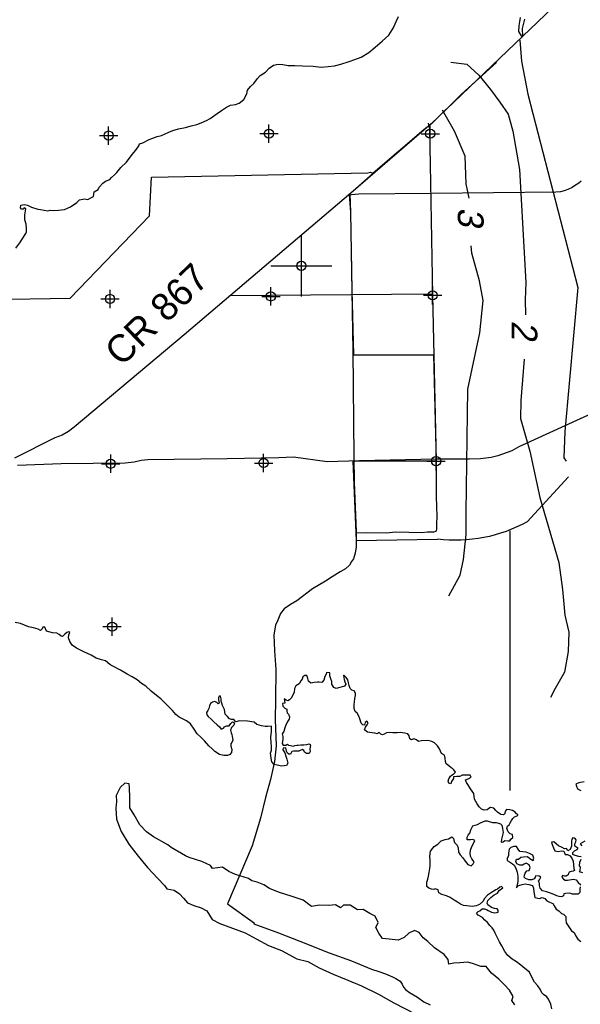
# Model space of a CAD drawing. Extents: x 97655 to 435575, y 690285 to 915232.
# Tile 5 of 15: x 180510 to 198857, y 768439 to 800665. Entities that reach past the tile are written whole.
import ezdxf

# ---------------------------------------------------------------- set-up
doc = ezdxf.new("R2010")
doc.units = 0
doc.header["$LTSCALE"] = 2000
doc.header["$PDMODE"] = 34
doc.header["$PDSIZE"] = 300
doc.layers.get('0').update_dxf_attribs({"linetype": 'CONTINUOUS'})
for name, color, linetype in [('GWCONTOURS', 11, 'CONTINUOUS'), ('MAJROADS', 9, 'CONTINUOUS'), ('SEC', 2, 'CONTINUOUS'), ('TEXT', 7, 'CONTINUOUS'), ('TSHIPS', 7, 'CONTINUOUS'), ('WATER', 4, 'CONTINUOUS')]:
    doc.layers.add(name, color=color, linetype=linetype)

# ---------------------------------------------------------------- blocks, each defined once
blk = doc.blocks.new('TICK')
at = {"color": 0}
for points in [[(500, 0), (500, 1000)], [(0, 500), (1000, 500)]]:
    blk.add_lwpolyline(points, dxfattribs=at)
blk.add_point((500, 500), dxfattribs=at)

msp = doc.modelspace()

# ---------------------------------------------------------------- linework, layer by layer
at = {"layer": 'GWCONTOURS', "color": 0}
for points in [[(196879, 799994), (196934, 799306), (197142, 798230), (198773, 791901), (198346, 787190)], [(196119, 799266), (194967, 798226), (193986, 797254), (193737, 797056), (192077, 795645), (191311, 794966), (191333, 794362), (191380, 791798), (191429, 789694), (194052, 789694), (194138, 786216), (191410, 786216), (191525, 783622), (194187, 783667)], [(194625, 799275), (195147, 799209), (195540, 798849), (195915, 798384), (196228, 797970), (196500, 797572), (196645, 797015), (196869, 795761), (197073, 792062), (197049, 791502), (197062, 791006)], [(195223, 794822), (195125, 795297), (195089, 796198), (194739, 797017), (194349, 797703)], [(194552, 781806), (194927, 782489), (195035, 783003), (195117, 783816), (195125, 784531), (195179, 788577), (195570, 790421), (195680, 791474), (195558, 792123), (195303, 793024), (195284, 793260)], [(197015, 789559), (196911, 788197), (196900, 787616), (197200, 786544), (197536, 785031), (198158, 782899), (198279, 782017), (198352, 781178), (198477, 780621), (198457, 779984), (198344, 779314), (198037, 778771), (197886, 778485)], [(198346, 787190), (198313, 786324), (198396, 786221)], [(196551, 783938), (196551, 775440)]]:
    msp.add_lwpolyline(points, dxfattribs=at)
msp.add_lwpolyline([(198468, 785699), (197122, 784235, -0.160426), (194187, 783667, 0.546009)], format="xyb", dxfattribs=at)
at = {"layer": 'MAJROADS', "color": 0}
for points in [[(200454, 803465), (193976, 797261), (191346, 794991), (185894, 790356), (182295, 787326), (182108, 787186), (181895, 787067), (181655, 786978), (180342, 786315)], [(193881, 797274), (193918, 797083), (193942, 795926), (194025, 791646), (194138, 786216), (194145, 785057), (194157, 784404), (194155, 784161), (194146, 784010), (194145, 783926), (194120, 783910), (194061, 783893), (193860, 783895), (193675, 783871), (192821, 783894), (192502, 783855), (191849, 783868), (191522, 783862)], [(179528, 792166), (179522, 791511), (182159, 791550), (184759, 794247), (184819, 795514), (191904, 795653), (191991, 795671), (192076, 795630)], [(198884, 795379), (198806, 795317), (198664, 795229), (198586, 795168), (198451, 795110), (198333, 795062), (198213, 795033), (198052, 795025), (193972, 794975), (191610, 794953), (191244, 794923)], [(191296, 794949), (191333, 794362), (191416, 789837), (191440, 786343), (191459, 785530), (191522, 783904), (191519, 783410), (191492, 783201), (191432, 783025), (191364, 782933), (191305, 782808), (191170, 782692), (191001, 782593), (190740, 782427), (190521, 782286), (190092, 782038), (189578, 781648), (189368, 781524), (189166, 781383), (189047, 781233), (188953, 781016), (188885, 780849), (188832, 780531), (188845, 780012), (188891, 779400), (188883, 778419), (188870, 777766), (188906, 776903), (188851, 776383), (188713, 775798), (188549, 775213), (188393, 774527), (188118, 773624)], [(194001, 791685), (187376, 791625)], [(200984, 788578), (196847, 786682), (196613, 786552), (196159, 786396), (195936, 786335), (195587, 786295), (195231, 786285), (194135, 786285), (191629, 786225), (190570, 786191), (189475, 786346), (188986, 786330), (187296, 786297), (184705, 786257), (184487, 786236), (184255, 786186), (183960, 786147), (181865, 786130), (180433, 786073)], [(188118, 773624), (187310, 771732), (188195, 771098)], [(188195, 771098), (188178, 771073), (188981, 770774), (189674, 770501), (190643, 770125), (191370, 769859), (192022, 769595), (192264, 769518), (192481, 769432), (192707, 769338), (192815, 769287), (192957, 769194), (193024, 769101), (193073, 769000), (193148, 768916), (193265, 768831), (193531, 768670), (193740, 768518), (193940, 768424)]]:
    msp.add_lwpolyline(points, dxfattribs=at)
at = {"layer": 'SEC', "color": 0}
for p in [(183421, 796873), (188666, 796937), (193945, 796933), (183468, 791527), (188730, 791608), (194025, 791646), (183489, 786131), (188491, 786155), (194138, 786216), (183535, 780802)]:
    msp.add_point(p, dxfattribs=at)
at = {"layer": 'WATER', "color": 0}
for points in [[(180382, 793193), (180517, 793359), (180593, 793485), (180712, 793668), (180729, 793726), (180729, 793827), (180722, 793978), (180673, 794112), (180682, 794279), (180708, 794472), (180658, 794506), (180625, 794464), (180574, 794464), (180533, 794506), (180550, 794590), (180659, 794614), (180768, 794597), (180901, 794529), (181102, 794469), (181194, 794452), (181428, 794408), (181512, 794433), (181629, 794424), (181780, 794431), (181981, 794455), (182174, 794537), (182384, 794678), (182469, 794770), (182628, 794802), (182745, 794785), (182863, 794843), (182930, 794884), (182948, 795026), (183074, 795109), (183108, 795184), (183226, 795318), (183318, 795384), (183461, 795433), (183512, 795500), (183613, 795583), (183689, 795666), (183815, 795824), (184001, 796007), (184195, 796249), (184313, 796391), (184414, 796532), (184432, 796599), (184541, 796640), (184742, 796739), (185011, 796846), (185154, 796879), (185246, 796920), (185389, 796986), (185523, 797036), (185708, 797093), (185934, 797142), (186118, 797191), (186311, 797240), (186454, 797289), (186622, 797363), (186740, 797430), (186824, 797488), (186975, 797595), (187118, 797695), (187278, 797803), (187412, 797869), (187572, 797885), (187697, 797934), (187849, 798050), (187942, 798234), (187960, 798359), (188061, 798484), (188171, 798576), (188289, 798742), (188382, 798842), (188550, 798950), (188676, 799075), (188819, 799174), (188970, 799215), (189121, 799197), (189296, 799171), (189514, 799170), (189765, 799151), (190117, 799140), (190376, 799114), (190602, 799137), (190812, 799153), (191021, 799210), (191290, 799292), (191475, 799358), (191684, 799440), (191937, 799589), (192147, 799763), (192374, 799963), (192593, 800162), (192754, 800421), (192754, 800429), (192839, 800630), (192907, 800772)], [(196892, 800737), (196866, 800595), (196840, 800469), (196831, 800277), (196922, 800134), (196976, 800111), (196969, 800379), (197038, 800680)], [(197926, 768286), (197894, 768445), (197811, 768613), (197761, 768680), (197653, 768765), (197595, 768815), (197545, 768933), (197462, 769042), (197363, 769169), (197280, 769311), (197198, 769496), (197039, 769614), (196906, 769716), (196764, 769834), (196631, 769919), (196481, 770037), (196390, 770163), (196291, 770356), (196208, 770482), (196067, 770768), (196026, 770869), (195968, 770944), (195893, 771020), (195818, 771113), (195735, 771189), (195652, 771281), (195510, 771358), (195460, 771425), (195511, 771475), (195570, 771500), (195645, 771566), (195721, 771566), (195788, 771540), (195846, 771514), (195946, 771455), (196055, 771429), (196172, 771454), (196173, 771521), (196131, 771563), (196047, 771580), (195947, 771606), (195830, 771690), (195814, 771749), (195831, 771841), (195924, 771933), (196042, 772024), (196151, 772073), (196202, 772165), (196320, 772257), (196278, 772299), (196219, 772274), (196152, 772207), (196093, 772183), (196009, 772133), (195917, 772075), (195816, 772009), (195723, 771900), (195664, 771800), (195563, 771709), (195453, 771659), (195319, 771644), (195144, 771661), (195035, 771671), (194935, 771721), (194843, 771781), (194726, 771848), (194593, 771933), (194476, 771992), (194326, 772035), (194225, 772086), (194209, 772187), (194109, 772221), (194067, 772196), (193992, 772205), (193900, 772239), (193833, 772290), (193834, 772432), (193868, 772532), (193894, 772633), (193912, 772758), (193929, 772883), (193938, 772984), (193948, 773143), (193932, 773285), (193950, 773453), (194026, 773553), (194076, 773603), (194194, 773686), (194304, 773785), (194438, 773835), (194539, 773859), (194648, 773917), (194706, 773866), (194714, 773816), (194739, 773732), (194780, 773690), (194822, 773648), (194855, 773556), (194871, 773422), (194920, 773329), (195012, 773236), (195086, 773119), (195178, 773018), (195286, 772975), (195354, 773033), (195379, 773100), (195305, 773201), (195263, 773293), (195256, 773386), (195265, 773486), (195307, 773603), (195366, 773703), (195409, 773803), (195342, 773829), (195267, 773821), (195158, 773822), (195150, 773914), (195184, 773980), (195243, 774039), (195277, 774147), (195345, 774281), (195488, 774322), (195589, 774380), (195748, 774446), (195807, 774445), (195874, 774420), (195982, 774394), (196099, 774393), (196175, 774367), (196241, 774342), (196291, 774300), (196316, 774191), (196332, 774065), (196314, 773973), (196280, 773848), (196271, 773747), (196330, 773755), (196389, 773797), (196489, 773788), (196548, 773787), (196581, 773846), (196649, 773904), (196641, 773996), (196566, 774022), (196491, 774089), (196450, 774190), (196475, 774273), (196534, 774315), (196560, 774382), (196602, 774457), (196645, 774523), (196703, 774573), (196813, 774614), (196813, 774648), (196771, 774673), (196721, 774732), (196638, 774783), (196546, 774809), (196446, 774818), (196412, 774768), (196378, 774668), (196344, 774643), (196252, 774652), (196152, 774728), (196094, 774787), (196027, 774854), (195918, 774880), (195868, 774847), (195809, 774805), (195709, 774798), (195625, 774823), (195550, 774899), (195484, 775000), (195393, 775151), (195369, 775336), (195319, 775420), (195261, 775487), (195203, 775596), (195128, 775697), (195104, 775781), (195188, 775814), (195280, 775872), (195256, 775939), (195197, 775940), (195097, 775940), (194988, 775941), (194912, 775891), (194820, 775900), (194711, 775884), (194702, 775826), (194643, 775734), (194617, 775659), (194551, 775676), (194534, 775743), (194551, 775818), (194611, 775902), (194661, 775951), (194728, 775993), (194771, 776034), (194721, 776110), (194679, 776152), (194629, 776178), (194554, 776245), (194463, 776313), (194446, 776388), (194439, 776497), (194414, 776598), (194314, 776649), (194248, 776800), (194182, 776901), (194090, 776993), (193999, 777044), (193865, 777079), (193655, 777063), (193563, 777039), (193497, 777098), (193405, 777124), (193337, 777099), (193279, 777124), (193255, 777225), (193213, 777292), (193113, 777318), (192962, 777336), (192862, 777328), (192719, 777321), (192602, 777338), (192510, 777322), (192443, 777281), (192384, 777256), (192334, 777281), (192276, 777332), (192208, 777291), (192133, 777316), (192041, 777325), (191891, 777351), (191799, 777419), (191825, 777511), (191884, 777586), (191918, 777652), (191876, 777703), (191817, 777662), (191792, 777578), (191741, 777587), (191683, 777646), (191642, 777788), (191609, 777872), (191551, 777973), (191493, 778024), (191452, 778124), (191461, 778250), (191462, 778342), (191479, 778451), (191497, 778543), (191505, 778618), (191456, 778702), (191381, 778719), (191322, 778778), (191289, 778879), (191273, 778963), (191249, 779055), (191199, 779131), (191116, 779207), (191107, 779198), (191115, 779140), (191132, 779073), (191156, 778989), (191181, 778922), (191139, 778855), (191063, 778830), (190988, 778806), (190862, 778781), (190787, 778807), (190754, 778866), (190720, 778916), (190721, 779008), (190696, 779092), (190655, 779185), (190656, 779293), (190555, 779294), (190538, 779244), (190496, 779169), (190462, 779052), (190403, 778969), (190311, 778986), (190252, 778978), (190151, 778970), (190034, 778954), (189967, 779013), (189943, 779106), (189910, 779198), (189843, 779198), (189776, 779157), (189750, 779082), (189708, 779023), (189657, 778932), (189548, 778865), (189505, 778774), (189496, 778648), (189395, 778464), (189336, 778406), (189285, 778373), (189235, 778399), (189168, 778441), (189176, 778374), (189184, 778298), (189109, 778282), (189125, 778198), (189150, 778165), (189191, 778131), (189258, 778097), (189258, 778030), (189266, 777980), (189307, 777938), (189340, 777845), (189331, 777770), (189281, 777703), (189230, 777603), (189187, 777486), (189153, 777369), (189102, 777294), (189118, 777202), (189118, 777118), (189100, 776976), (189133, 776917), (189225, 776925), (189276, 776950), (189309, 776924), (189368, 776907), (189460, 776890), (189510, 776906), (189577, 776923), (189627, 776922), (189711, 776930), (189811, 776930), (189904, 776946), (189988, 776970), (190021, 776945), (190029, 776903), (190012, 776870), (190003, 776794), (190019, 776719), (189985, 776652), (189893, 776644), (189827, 776687), (189810, 776745), (189769, 776779), (189685, 776746), (189643, 776721), (189559, 776722), (189484, 776722), (189416, 776714), (189399, 776673), (189374, 776631), (189315, 776623), (189274, 776657), (189241, 776724), (189225, 776833), (189134, 776826), (189124, 776767), (189182, 776674), (189223, 776565), (189256, 776464), (189280, 776330), (189238, 776255), (189087, 776239), (188936, 776265), (188836, 776283), (188761, 776375), (188745, 776493), (188721, 776660), (188747, 776752), (188748, 776878), (188740, 777012), (188733, 777188), (188751, 777364), (188752, 777539), (188635, 777532), (188543, 777532), (188426, 777558), (188275, 777601), (188184, 777677), (187966, 777704), (187707, 777714), (187581, 777689), (187514, 777757), (187439, 777766), (187381, 777783), (187306, 777859), (187239, 777934), (187215, 778085), (187149, 778220), (187124, 778295), (187108, 778362), (187109, 778438), (187084, 778530), (187034, 778530), (187017, 778472), (187016, 778405), (187041, 778296), (187007, 778271), (186957, 778321), (186899, 778347), (186823, 778331), (186756, 778281), (186722, 778206), (186696, 778122), (186662, 778055), (186620, 777989), (186636, 777913), (186678, 777863), (186778, 777770), (186869, 777686), (186969, 777585), (187044, 777525), (187102, 777441), (187178, 777474), (187211, 777524), (187279, 777549), (187312, 777549), (187362, 777557), (187421, 777632), (187472, 777690), (187539, 777648), (187513, 777581), (187446, 777498), (187412, 777414), (187428, 777322), (187453, 777272), (187469, 777205), (187485, 777087), (187451, 777012), (187417, 776970), (187417, 776887), (187449, 776778), (187440, 776677), (187390, 776619), (187306, 776578), (187188, 776578), (187046, 776613), (186896, 776714), (186805, 776799), (186705, 776900), (186555, 777060), (186439, 777178), (186314, 777287), (186223, 777447), (186098, 777615), (185965, 777717), (185731, 777836), (185623, 777928), (185515, 778055), (185390, 778181), (185241, 778324), (185133, 778442), (184983, 778552), (184808, 778687), (184633, 778847), (184500, 778940), (184358, 779059), (184191, 779160), (184024, 779245), (183808, 779380), (183557, 779508), (183465, 779558), (183316, 779677), (183190, 779711), (183015, 779771), (182848, 779864), (182614, 779974), (182364, 780093), (182230, 780195), (182156, 780312), (182106, 780430), (182115, 780530), (182149, 780605), (182116, 780631), (182057, 780606), (181990, 780556), (181914, 780481), (181864, 780490), (181806, 780541), (181722, 780583), (181588, 780601), (181505, 780618), (181388, 780652), (181355, 780728), (181330, 780778), (181263, 780787), (181246, 780729), (181195, 780679), (181112, 780713), (180962, 780764), (180803, 780798), (180535, 780901), (180360, 780935)], [(198980, 775722), (198804, 775690), (198712, 775649), (198728, 775581), (198761, 775489), (198878, 775438)], [(196717, 768420), (196618, 768563), (196661, 768697), (196536, 768899), (196370, 769084), (196195, 769261), (195954, 769463), (195780, 769682), (195604, 769675), (195361, 769769), (195178, 769820), (194909, 769797), (194717, 769782), (194557, 769749), (194533, 769908), (194401, 770068), (194084, 770288), (193867, 770491), (193718, 770617), (193585, 770794), (193434, 770854), (193250, 770763), (193090, 770630), (192896, 770539), (192603, 770566), (192386, 770593), (192262, 770769), (192162, 770954), (192247, 771121), (192148, 771323), (191973, 771416), (191756, 771543), (191563, 771536), (191321, 771680), (191112, 771681), (191011, 771598), (190844, 771700), (190626, 771676), (190317, 771687), (190057, 771646), (189790, 771849), (189422, 771969), (188980, 772106), (188687, 772225), (188504, 772352), (188287, 772437), (188111, 772480), (187994, 772556), (187577, 772685), (187351, 772787), (187143, 772930), (186824, 772882), (186758, 772983), (186466, 773111), (186056, 773247), (185931, 773298), (185472, 773569), (185356, 773662), (184888, 773917), (184655, 774086), (184439, 774313), (184257, 774641), (184116, 774868), (184118, 775211), (184104, 775521), (184096, 775655), (183946, 775673), (183802, 775532), (183734, 775406), (183667, 775273), (183674, 775080), (183655, 774863), (183678, 774502), (183835, 774099), (184083, 773679), (184390, 773284), (184698, 772913), (185030, 772559), (185246, 772332), (185321, 772222), (185564, 772170), (185739, 772060), (185872, 771917), (186005, 771766), (186213, 771672), (186447, 771595), (186631, 771502), (186805, 771216), (187055, 771080), (187473, 770927), (187891, 770782), (188249, 770587), (188658, 770366), (189076, 770196), (189585, 769933), (189936, 769839), (190311, 769635), (190770, 769423), (191246, 769227), (191697, 769040), (192257, 768768), (192757, 768488), (193450, 768124)], [(198880, 773261), (198805, 773278), (198688, 773313), (198613, 773347), (198613, 773405), (198672, 773463), (198756, 773505), (198790, 773546), (198748, 773572), (198681, 773614), (198674, 773690), (198708, 773756), (198716, 773823), (198675, 773874), (198616, 773891), (198583, 773849), (198565, 773782), (198565, 773707), (198564, 773615), (198530, 773506), (198446, 773465), (198405, 773541), (198338, 773533), (198263, 773575), (198146, 773626), (198079, 773685), (197996, 773753), (197912, 773745), (197937, 773669), (197978, 773560), (198027, 773468), (198128, 773442), (198228, 773466), (198320, 773449), (198362, 773348), (198437, 773348), (198520, 773297), (198595, 773204), (198628, 773120), (198643, 772886), (198668, 772819), (198626, 772794), (198559, 772786), (198492, 772761), (198466, 772720), (198458, 772678), (198399, 772628), (198349, 772637), (198273, 772654), (198256, 772604), (198306, 772537), (198356, 772503), (198440, 772502), (198507, 772518), (198633, 772534), (198716, 772517), (198791, 772424), (198874, 772349)], [(199009, 773779), (198849, 773688), (198908, 773621)], [(198857, 772282), (198840, 772206), (198839, 772098), (198788, 772048), (198688, 772048), (198604, 772049), (198512, 772075), (198370, 772067), (198320, 772051), (198302, 771992), (198244, 771959), (198160, 771968), (198085, 771994), (197968, 772045), (197851, 772087), (197751, 772122), (197617, 772148), (197542, 772240), (197526, 772332), (197526, 772408), (197493, 772475), (197519, 772517), (197570, 772600), (197511, 772634), (197394, 772643), (197385, 772601), (197343, 772551), (197268, 772510), (197167, 772511), (197059, 772553), (197017, 772604), (197026, 772671), (197051, 772729), (197110, 772804), (197178, 772820), (197220, 772920), (197179, 773004), (197087, 773055), (197020, 773022), (196961, 772998), (196877, 772998), (196785, 773032), (196744, 773116), (196770, 773191), (196837, 773191), (196912, 773257), (196996, 773265), (197130, 773273), (197205, 773214), (197314, 773146), (197331, 773221), (197298, 773322), (197198, 773373), (197089, 773415), (196972, 773433), (196880, 773442), (196822, 773518), (196764, 773602), (196680, 773602), (196580, 773569), (196529, 773519), (196511, 773386), (196511, 773294), (196460, 773218), (196468, 773143), (196543, 773101), (196635, 773042), (196693, 772991), (196743, 772898), (196792, 772764), (196816, 772630), (196816, 772546), (196807, 772454), (196764, 772254), (196814, 772312), (196873, 772337), (196957, 772361), (197057, 772386), (197174, 772360), (197291, 772326), (197324, 772242), (197340, 772124), (197373, 771940), (197523, 771897), (197607, 771930), (197699, 771904), (197765, 771828), (197849, 771786), (197957, 771735), (197999, 771659), (198065, 771550), (198157, 771499), (198240, 771415), (198307, 771389), (198382, 771314), (198381, 771213), (198397, 771104), (198455, 771003), (198571, 770843), (198655, 770793), (198704, 770692), (198779, 770574), (198879, 770490)], [(198935, 772742), (198827, 772776), (198852, 772818), (198861, 772926), (198828, 772977), (198837, 773094), (198888, 773186)]]:
    msp.add_lwpolyline(points, dxfattribs=at)

# ---------------------------------------------------------------- block references
at = {"layer": 'TSHIPS', "color": 0, "xscale": 2, "yscale": 2, "zscale": 2}
msp.add_blockref('TICK', (188730, 791608), dxfattribs=at)

# ---------------------------------------------------------------- texts
at = {"layer": 'GWCONTOURS', "color": 0, "oblique": 10}
for s, p in [('3', (194849, 794522)), ('2', (196607, 790817))]:
    msp.add_text(s, height=844, rotation=270, dxfattribs=at).set_placement(p)
at = {"layer": 'TEXT', "color": 0}
msp.add_text('CR 867', height=900, rotation=44, dxfattribs=at).set_placement((183835, 789282))

doc.saveas('drawing.dxf')
